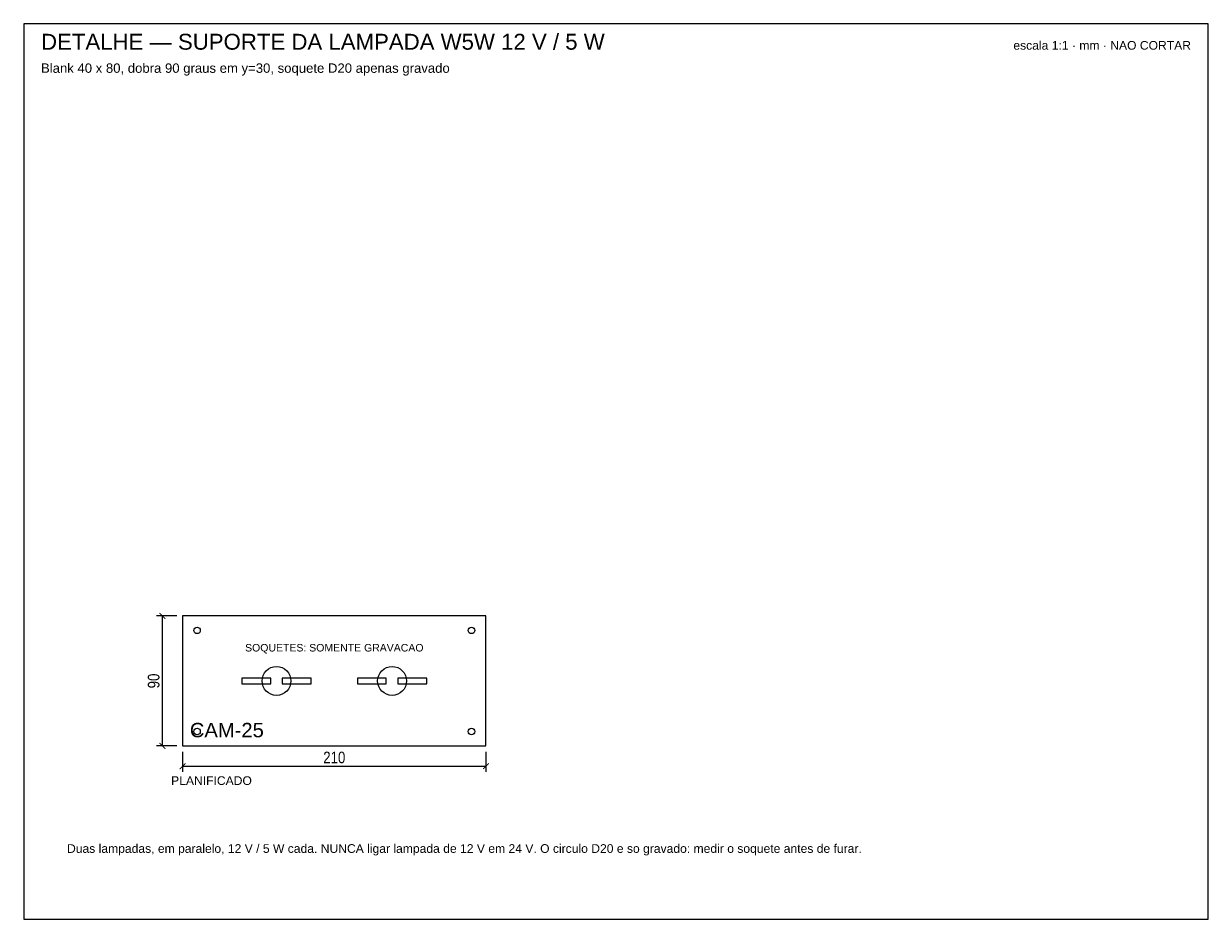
# Model space of a CAD drawing. Header units: millimetres. Extents: x 0 to 820, y 0 to 620.
import ezdxf
from ezdxf.enums import TextEntityAlignment as Align

# ---------------------------------------------------------------- set-up
doc = ezdxf.new("R2010")
doc.units = ezdxf.units.MM
for name, color, linetype in [('CORTE', 1, 'Continuous'), ('COTA', 4, 'Continuous'), ('GRAVACAO', 3, 'Continuous'), ('MOLDURA', 8, 'Continuous'), ('TEXTO', 7, 'Continuous')]:
    doc.layers.add(name, color=color, linetype=linetype)
doc.styles.add('ARIAL', font='arial.ttf')
doc.styles.add('OpenSansCondensed-Light', font='OpenSansCondensed-Light.ttf')
doc.dimstyles.new('EZDXF', dxfattribs={"dimtxt": 8, "dimasz": 4, "dimexe": 4, "dimexo": 4, "dimgap": 2, "dimtad": 1, "dimdec": 0, "dimdsep": 46, "dimtxsty": 'OpenSansCondensed-Light', "dimblk": 'ARCHTICK', "dimcen": 2.5, "dimclrd": 4, "dimclre": 4, "dimclrt": 4, "dimazin": 3, "dimtfac": 0.5, "dimtmove": 2, "dimatfit": 3})

# ---------------------------------------------------------------- blocks, each defined once
blk = doc.blocks.new('_ARCHTICK')
at = {"color": 0, "linetype": 'BYBLOCK', "const_width": 0.15}
blk.add_lwpolyline([(-0.5, -0.5), (0.5, 0.5)], dxfattribs=at)

msp = doc.modelspace()

# ---------------------------------------------------------------- linework, layer by layer
at = {"layer": 'CORTE'}
for points in [[(110, 120), (320, 120), (320, 210), (110, 210)], [(151, 163), (171, 163), (171, 167), (151, 167)], [(179, 163), (199, 163), (199, 167), (179, 167)], [(231, 163), (251, 163), (251, 167), (231, 167)], [(259, 163), (279, 163), (279, 167), (259, 167)]]:
    msp.add_lwpolyline(points, close=True, dxfattribs=at)
for centre in [(120, 200), (310, 200), (120, 130), (310, 130)]:
    msp.add_circle(centre, 2.25, dxfattribs=at)
at = {"layer": 'GRAVACAO'}
for centre in [(175, 165), (255, 165)]:
    msp.add_circle(centre, 10, dxfattribs=at)
at = {"layer": 'MOLDURA'}
msp.add_lwpolyline([(0, 0), (820, 0), (820, 620), (0, 620)], close=True, dxfattribs=at)

# ---------------------------------------------------------------- texts
at = {"layer": 'GRAVACAO', "style": 'ARIAL'}
msp.add_text('SOQUETES: SOMENTE GRAVACAO', height=5.2, dxfattribs=at).set_placement((215, 188), align=Align.MIDDLE_CENTER)
msp.add_text('CAM-25', height=10, dxfattribs=at).set_placement((115, 126))
at = {"layer": 'TEXTO', "style": 'ARIAL'}
for s, height, p in [('DETALHE — SUPORTE DA LAMPADA W5W 12 V / 5 W', 11, (12, 602)), ('Blank 40 x 80, dobra 90 graus em y=30, soquete D20 apenas gravado', 6.5, (12, 586)), ('Duas lampadas, em paralelo, 12 V / 5 W cada. NUNCA ligar lampada de 12 V em 24 V. O circulo D20 e so gravado: medir o soquete antes de furar.', 6, (30, 46))]:
    msp.add_text(s, height=height, dxfattribs=at).set_placement(p)
msp.add_text('escala 1:1 · mm · NAO CORTAR', height=6, dxfattribs=at).set_placement((808, 602), align=Align.RIGHT)
msp.add_text('PLANIFICADO', height=6, dxfattribs=at).set_placement((130, 96), align=Align.MIDDLE_CENTER)

# ---------------------------------------------------------------- dimensions: what is measured, and where the dimension line sits
at = {"layer": 'COTA'}
msp.add_linear_dim(base=(96, 120), p1=(110, 120), p2=(110, 210), angle=90, dimstyle='EZDXF', dxfattribs=at).render()
msp.add_linear_dim(base=(110, 106), p1=(110, 120), p2=(320, 120), dimstyle='EZDXF', dxfattribs=at).render()

doc.saveas('drawing.dxf')
